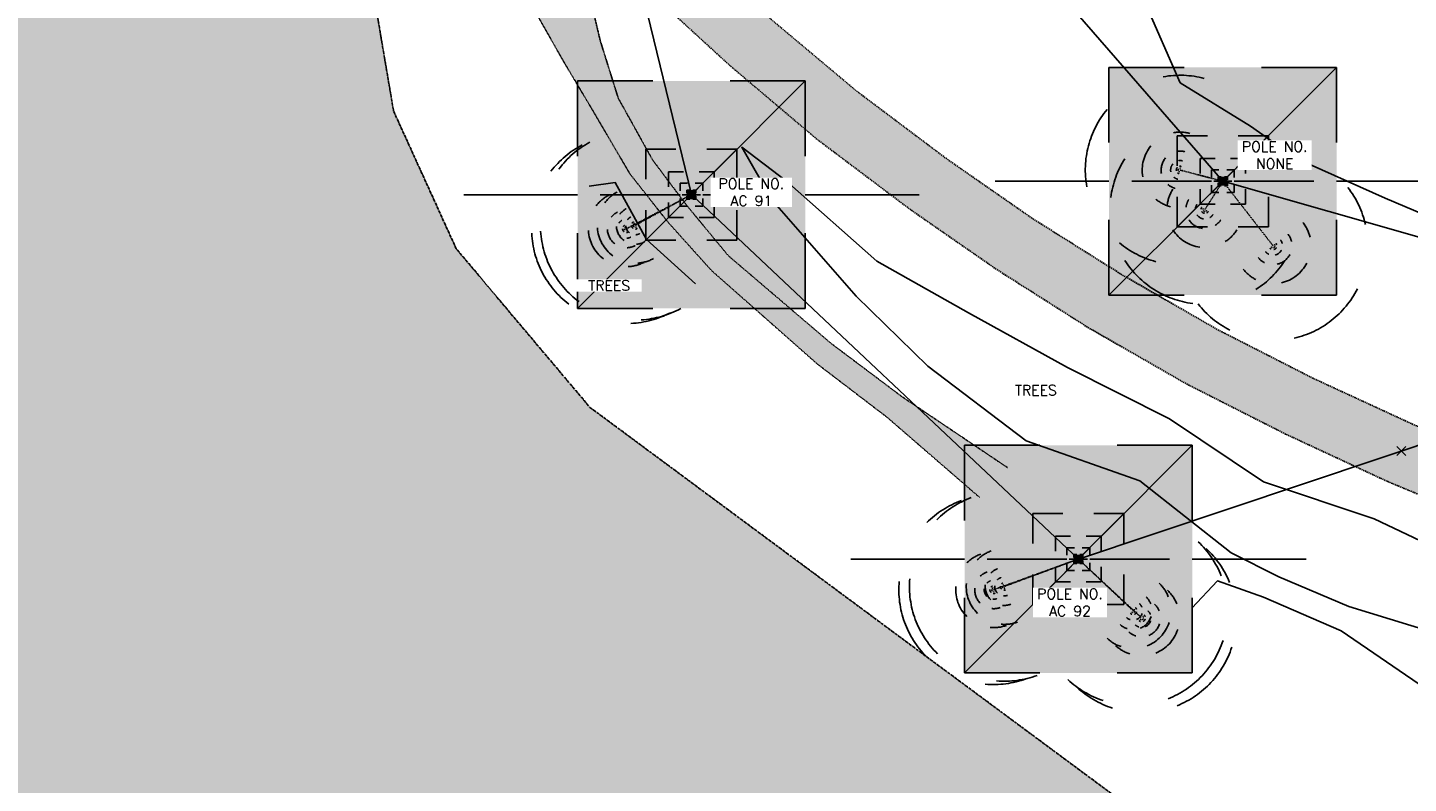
# Model space of a CAD drawing. Header units: feet. Extents: x 115483 to 126385, y 198984 to 203923.
# Tile 4 of 34: x 118511 to 119048, y 200073 to 200367. Entities that reach past the tile are written whole.
import ezdxf

# ---------------------------------------------------------------- set-up
doc = ezdxf.new("R2010")
doc.units = ezdxf.units.FT
doc.header["$MEASUREMENT"] = 0
for name, pattern in [('D10', [0.15, 0.1, -0.05]), ('DASHED', [0.75, 0.5, -0.25]), ('HIDDEN2', [0.1875, 0.125, -0.0625]), ('STREAM', [1.475, 1, -0.1, 0.025, -0.1, 0.025, -0.1, 0.025, -0.1])]:
    doc.linetypes.add(name, pattern=pattern)
for name, color, linetype in [('V-ANNO-WIRE-ELEV', 32, 'Continuous'), ('V-PATT-ASPH', 41, 'Continuous'), ('V-PATT-GRVL', 41, 'Continuous'), ('V-PATT-WATR', 126, 'Continuous'), ('V-RIVR-OHW-GOOG', 21, 'STREAM'), ('V-ROAD-ASPH', 1, 'DASHED'), ('V-SITE-GRVL', 191, 'HIDDEN2'), ('V-SITE-VEGE', 91, 'TREE'), ('V-SITE-VEGE-TEXT', 162, 'Continuous'), ('VU-ELEC-POLE-TEXT', 12, 'D10'), ('VU-ELEC-SYMB', 161, 'D10'), ('VU-ELEC-SYMB @ 10', 161, 'D10'), ('VU-ELEC-SYMB @ 100', 161, 'D10'), ('VU-ELEC-SYMB @ 20', 161, 'D10'), ('VU-ELEC-SYMB @ 200', 161, 'D10'), ('VU-ELEC-SYMB @ 50', 161, 'D10'), ('VU-ELEC-SYMB @ 500', 161, 'D10'), ('VU-ELEC-TELE-OVHD', 161, 'OE&OT')]:
    doc.layers.add(name, color=color, linetype=linetype)
doc.styles.add('L100', font='simplex.shx', dxfattribs={"height": 5})
doc.styles.add('romansm', font='romansm.shx')
doc.styles.add('symeteo', font='symeteo.shx')
doc.linetypes.add('OE&OT', pattern='A,0.25,-0.07,0.07,-0.07,0.07,-0.07,0.07,-0.07,0.25,-0.35,["OE&OT",romansm,S=0.1,R=0,X=-0.3,Y=-0.05],-0.2', length=1.54)
doc.linetypes.add('TREE', pattern='A,0,["I",symeteo,S=0.16,R=180,X=0.17,Y=0.08],-0.17', length=0.17)

# ---------------------------------------------------------------- blocks, each defined once
blk = doc.blocks.new('VU-UTILITY POLE')
for p, q in [((0.0886, 0.0886), (-0.0886, -0.0886)), ((-0.0886, 0.0886), (-0.0301, 0.0886)), ((-0.0886, 0.0301), (-0.0886, 0.0886)), ((0.0301, 0.0886), (0.0886, 0.0886)), ((0.0886, 0.0886), (0.0886, 0.0301)), ((-0.0886, 0), (-0.1772, 0)), ((0.1772, 0), (0.0886, 0)), ((-0.0886, -0.0886), (-0.0886, -0.0301)), ((0.0886, -0.0301), (0.0886, -0.0886)), ((-0.0301, -0.0886), (-0.0886, -0.0886)), ((0.0886, -0.0886), (0.0301, -0.0886))]:
    blk.add_line(p, q)
at = {"color": 155}
blk.add_solid([(-0.0886, -0.0886), (-0.0886, 0.0886), (0.0886, -0.0886), (0.0886, 0.0886)], dxfattribs=at)
blk = doc.blocks.new('*U167')
at = {"layer": 'VU-ELEC-SYMB @ 10', "xscale": 10, "yscale": 10, "zscale": 10}
blk.add_blockref('VU-UTILITY POLE', (118919.831946, 200160.009085), dxfattribs=at)
at = {"layer": 'VU-ELEC-SYMB @ 100', "xscale": 100, "yscale": 100, "zscale": 100}
blk.add_blockref('VU-UTILITY POLE', (118919.831946, 200160.009085), dxfattribs=at)
at = {"layer": 'VU-ELEC-SYMB @ 20', "xscale": 20, "yscale": 20, "zscale": 20}
blk.add_blockref('VU-UTILITY POLE', (118919.831946, 200160.009085), dxfattribs=at)
at = {"layer": 'VU-ELEC-SYMB @ 200', "xscale": 200, "yscale": 200, "zscale": 200}
blk.add_blockref('VU-UTILITY POLE', (118919.831946, 200160.009085), dxfattribs=at)
at = {"layer": 'VU-ELEC-SYMB @ 50', "xscale": 50, "yscale": 50, "zscale": 50}
blk.add_blockref('VU-UTILITY POLE', (118919.831946, 200160.009085), dxfattribs=at)
at = {"layer": 'VU-ELEC-SYMB @ 500', "xscale": 500, "yscale": 500, "zscale": 500}
blk.add_blockref('VU-UTILITY POLE', (118919.831946, 200160.009085), dxfattribs=at)
blk = doc.blocks.new('*U168')
at = {"layer": 'VU-ELEC-SYMB @ 10', "xscale": 10, "yscale": 10, "zscale": 10}
blk.add_blockref('VU-UTILITY POLE', (118769.226775, 200301.87625), dxfattribs=at)
at = {"layer": 'VU-ELEC-SYMB @ 100', "xscale": 100, "yscale": 100, "zscale": 100}
blk.add_blockref('VU-UTILITY POLE', (118769.226775, 200301.87625), dxfattribs=at)
at = {"layer": 'VU-ELEC-SYMB @ 20', "xscale": 20, "yscale": 20, "zscale": 20}
blk.add_blockref('VU-UTILITY POLE', (118769.226775, 200301.87625), dxfattribs=at)
at = {"layer": 'VU-ELEC-SYMB @ 200', "xscale": 200, "yscale": 200, "zscale": 200}
blk.add_blockref('VU-UTILITY POLE', (118769.226775, 200301.87625), dxfattribs=at)
at = {"layer": 'VU-ELEC-SYMB @ 50', "xscale": 50, "yscale": 50, "zscale": 50}
blk.add_blockref('VU-UTILITY POLE', (118769.226775, 200301.87625), dxfattribs=at)
at = {"layer": 'VU-ELEC-SYMB @ 500', "xscale": 500, "yscale": 500, "zscale": 500}
blk.add_blockref('VU-UTILITY POLE', (118769.226775, 200301.87625), dxfattribs=at)
blk = doc.blocks.new('*U170')
at = {"layer": 'VU-ELEC-SYMB @ 10', "xscale": 10, "yscale": 10, "zscale": 10}
blk.add_blockref('VU-UTILITY POLE', (118976.050181, 200307.087982), dxfattribs=at)
at = {"layer": 'VU-ELEC-SYMB @ 100', "xscale": 100, "yscale": 100, "zscale": 100}
blk.add_blockref('VU-UTILITY POLE', (118976.050181, 200307.087982), dxfattribs=at)
at = {"layer": 'VU-ELEC-SYMB @ 20', "xscale": 20, "yscale": 20, "zscale": 20}
blk.add_blockref('VU-UTILITY POLE', (118976.050181, 200307.087982), dxfattribs=at)
at = {"layer": 'VU-ELEC-SYMB @ 200', "xscale": 200, "yscale": 200, "zscale": 200}
blk.add_blockref('VU-UTILITY POLE', (118976.050181, 200307.087982), dxfattribs=at)
at = {"layer": 'VU-ELEC-SYMB @ 50', "xscale": 50, "yscale": 50, "zscale": 50}
blk.add_blockref('VU-UTILITY POLE', (118976.050181, 200307.087982), dxfattribs=at)
at = {"layer": 'VU-ELEC-SYMB @ 500', "xscale": 500, "yscale": 500, "zscale": 500}
blk.add_blockref('VU-UTILITY POLE', (118976.050181, 200307.087982), dxfattribs=at)
blk = doc.blocks.new('VU-UTILITY POLE ANCHOR')
for start, end in [(90, 115), (155, 205), (245, 270)]:
    blk.add_arc((0, 0), 0.0738, start, end)
blk = doc.blocks.new('*U175')
at = {"layer": 'VU-ELEC-SYMB @ 10', "xscale": 10, "yscale": 10, "zscale": 10, "rotation": 137.0406999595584}
blk.add_blockref('VU-UTILITY POLE ANCHOR', (118944.438857, 200137.095427), dxfattribs=at)
at = {"layer": 'VU-ELEC-SYMB @ 100', "xscale": 100, "yscale": 100, "zscale": 100, "rotation": 137.0406999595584}
blk.add_blockref('VU-UTILITY POLE ANCHOR', (118944.438857, 200137.095427), dxfattribs=at)
at = {"layer": 'VU-ELEC-SYMB @ 20', "xscale": 20, "yscale": 20, "zscale": 20, "rotation": 137.0406999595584}
blk.add_blockref('VU-UTILITY POLE ANCHOR', (118944.438857, 200137.095427), dxfattribs=at)
at = {"layer": 'VU-ELEC-SYMB @ 200', "xscale": 200, "yscale": 200, "zscale": 200, "rotation": 137.0406999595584}
blk.add_blockref('VU-UTILITY POLE ANCHOR', (118944.438857, 200137.095427), dxfattribs=at)
at = {"layer": 'VU-ELEC-SYMB @ 50', "xscale": 50, "yscale": 50, "zscale": 50, "rotation": 137.0406999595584}
blk.add_blockref('VU-UTILITY POLE ANCHOR', (118944.438857, 200137.095427), dxfattribs=at)
at = {"layer": 'VU-ELEC-SYMB @ 500', "xscale": 499.9999999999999, "yscale": 499.9999999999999, "zscale": 499.9999999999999, "rotation": 137.0406999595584}
blk.add_blockref('VU-UTILITY POLE ANCHOR', (118944.438857, 200137.095427), dxfattribs=at)
blk = doc.blocks.new('*U176')
at = {"layer": 'VU-ELEC-SYMB @ 10', "xscale": 9.999999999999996, "yscale": 9.999999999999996, "zscale": 9.999999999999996, "rotation": 136.6467541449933}
blk.add_blockref('VU-UTILITY POLE ANCHOR', (118941.114444, 200139.916099), dxfattribs=at)
at = {"layer": 'VU-ELEC-SYMB @ 100', "xscale": 100, "yscale": 100, "zscale": 100, "rotation": 136.6467541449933}
blk.add_blockref('VU-UTILITY POLE ANCHOR', (118941.114444, 200139.916099), dxfattribs=at)
at = {"layer": 'VU-ELEC-SYMB @ 20', "xscale": 19.99999999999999, "yscale": 19.99999999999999, "zscale": 19.99999999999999, "rotation": 136.6467541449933}
blk.add_blockref('VU-UTILITY POLE ANCHOR', (118941.114444, 200139.916099), dxfattribs=at)
at = {"layer": 'VU-ELEC-SYMB @ 200', "xscale": 200, "yscale": 200, "zscale": 200, "rotation": 136.6467541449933}
blk.add_blockref('VU-UTILITY POLE ANCHOR', (118941.114444, 200139.916099), dxfattribs=at)
at = {"layer": 'VU-ELEC-SYMB @ 50', "xscale": 50, "yscale": 50, "zscale": 50, "rotation": 136.6467541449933}
blk.add_blockref('VU-UTILITY POLE ANCHOR', (118941.114444, 200139.916099), dxfattribs=at)
at = {"layer": 'VU-ELEC-SYMB @ 500', "xscale": 499.9999999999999, "yscale": 499.9999999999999, "zscale": 499.9999999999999, "rotation": 136.6467541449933}
blk.add_blockref('VU-UTILITY POLE ANCHOR', (118941.114444, 200139.916099), dxfattribs=at)
blk = doc.blocks.new('*U177')
at = {"layer": 'VU-ELEC-SYMB @ 10', "xscale": 10.00000000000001, "yscale": 10.00000000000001, "zscale": 10.00000000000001, "rotation": 20.29726841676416}
blk.add_blockref('VU-UTILITY POLE ANCHOR', (118890.973644, 200149.335639), dxfattribs=at)
at = {"layer": 'VU-ELEC-SYMB @ 100', "xscale": 100.0000000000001, "yscale": 100.0000000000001, "zscale": 100.0000000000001, "rotation": 20.29726841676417}
blk.add_blockref('VU-UTILITY POLE ANCHOR', (118890.973644, 200149.335639), dxfattribs=at)
at = {"layer": 'VU-ELEC-SYMB @ 20', "xscale": 20.00000000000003, "yscale": 20.00000000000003, "zscale": 20.00000000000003, "rotation": 20.29726841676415}
blk.add_blockref('VU-UTILITY POLE ANCHOR', (118890.973644, 200149.335639), dxfattribs=at)
at = {"layer": 'VU-ELEC-SYMB @ 200', "xscale": 200.0000000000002, "yscale": 200.0000000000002, "zscale": 200.0000000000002, "rotation": 20.29726841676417}
blk.add_blockref('VU-UTILITY POLE ANCHOR', (118890.973644, 200149.335639), dxfattribs=at)
at = {"layer": 'VU-ELEC-SYMB @ 50', "xscale": 50.00000000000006, "yscale": 50.00000000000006, "zscale": 50.00000000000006, "rotation": 20.29726841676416}
blk.add_blockref('VU-UTILITY POLE ANCHOR', (118890.973644, 200149.335639), dxfattribs=at)
at = {"layer": 'VU-ELEC-SYMB @ 500', "xscale": 500.0000000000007, "yscale": 500.0000000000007, "zscale": 500.0000000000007, "rotation": 20.29726841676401}
blk.add_blockref('VU-UTILITY POLE ANCHOR', (118890.973644, 200149.335639), dxfattribs=at)
blk = doc.blocks.new('*U178')
at = {"layer": 'VU-ELEC-SYMB @ 10', "xscale": 9.999999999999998, "yscale": 9.999999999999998, "zscale": 9.999999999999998, "rotation": 19.91413258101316}
blk.add_blockref('VU-UTILITY POLE ANCHOR', (118886.858419, 200148.063635), dxfattribs=at)
at = {"layer": 'VU-ELEC-SYMB @ 100', "xscale": 100, "yscale": 100, "zscale": 100, "rotation": 19.91413258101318}
blk.add_blockref('VU-UTILITY POLE ANCHOR', (118886.858419, 200148.063635), dxfattribs=at)
at = {"layer": 'VU-ELEC-SYMB @ 20', "xscale": 20, "yscale": 20, "zscale": 20, "rotation": 19.91413258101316}
blk.add_blockref('VU-UTILITY POLE ANCHOR', (118886.858419, 200148.063635), dxfattribs=at)
at = {"layer": 'VU-ELEC-SYMB @ 200', "xscale": 200, "yscale": 200, "zscale": 200, "rotation": 19.91413258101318}
blk.add_blockref('VU-UTILITY POLE ANCHOR', (118886.858419, 200148.063635), dxfattribs=at)
at = {"layer": 'VU-ELEC-SYMB @ 50', "xscale": 50, "yscale": 50, "zscale": 50, "rotation": 19.91413258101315}
blk.add_blockref('VU-UTILITY POLE ANCHOR', (118886.858419, 200148.063635), dxfattribs=at)
at = {"layer": 'VU-ELEC-SYMB @ 500', "xscale": 499.9999999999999, "yscale": 499.9999999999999, "zscale": 499.9999999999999, "rotation": 19.91413258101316}
blk.add_blockref('VU-UTILITY POLE ANCHOR', (118886.858419, 200148.063635), dxfattribs=at)
blk = doc.blocks.new('*U179')
at = {"layer": 'VU-ELEC-SYMB @ 10', "xscale": 9.99999999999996, "yscale": 9.99999999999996, "zscale": 9.99999999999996, "rotation": 127.8865841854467}
blk.add_blockref('VU-UTILITY POLE ANCHOR', (118995.589263, 200281.976798), dxfattribs=at)
at = {"layer": 'VU-ELEC-SYMB @ 100', "xscale": 99.99999999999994, "yscale": 99.99999999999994, "zscale": 99.99999999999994, "rotation": 127.8865841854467}
blk.add_blockref('VU-UTILITY POLE ANCHOR', (118995.589263, 200281.976798), dxfattribs=at)
at = {"layer": 'VU-ELEC-SYMB @ 20', "xscale": 19.99999999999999, "yscale": 19.99999999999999, "zscale": 19.99999999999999, "rotation": 127.8865841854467}
blk.add_blockref('VU-UTILITY POLE ANCHOR', (118995.589263, 200281.976798), dxfattribs=at)
at = {"layer": 'VU-ELEC-SYMB @ 200', "xscale": 199.9999999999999, "yscale": 199.9999999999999, "zscale": 199.9999999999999, "rotation": 127.8865841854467}
blk.add_blockref('VU-UTILITY POLE ANCHOR', (118995.589263, 200281.976798), dxfattribs=at)
at = {"layer": 'VU-ELEC-SYMB @ 50', "xscale": 50, "yscale": 50, "zscale": 50, "rotation": 127.8865841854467}
blk.add_blockref('VU-UTILITY POLE ANCHOR', (118995.589263, 200281.976798), dxfattribs=at)
at = {"layer": 'VU-ELEC-SYMB @ 500', "xscale": 499.9999999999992, "yscale": 499.9999999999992, "zscale": 499.9999999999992, "rotation": 127.8865841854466}
blk.add_blockref('VU-UTILITY POLE ANCHOR', (118995.589263, 200281.976798), dxfattribs=at)
blk = doc.blocks.new('*U180')
at = {"layer": 'VU-ELEC-SYMB @ 10', "xscale": 10, "yscale": 10, "zscale": 10, "rotation": 57.60441181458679}
blk.add_blockref('VU-UTILITY POLE ANCHOR', (118969.062081, 200296.074624), dxfattribs=at)
at = {"layer": 'VU-ELEC-SYMB @ 100', "xscale": 100, "yscale": 100, "zscale": 100, "rotation": 57.6044118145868}
blk.add_blockref('VU-UTILITY POLE ANCHOR', (118969.062081, 200296.074624), dxfattribs=at)
at = {"layer": 'VU-ELEC-SYMB @ 20', "xscale": 20, "yscale": 20, "zscale": 20, "rotation": 57.60441181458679}
blk.add_blockref('VU-UTILITY POLE ANCHOR', (118969.062081, 200296.074624), dxfattribs=at)
at = {"layer": 'VU-ELEC-SYMB @ 200', "xscale": 200, "yscale": 200, "zscale": 200, "rotation": 57.6044118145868}
blk.add_blockref('VU-UTILITY POLE ANCHOR', (118969.062081, 200296.074624), dxfattribs=at)
at = {"layer": 'VU-ELEC-SYMB @ 50', "xscale": 50, "yscale": 50, "zscale": 50, "rotation": 57.6044118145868}
blk.add_blockref('VU-UTILITY POLE ANCHOR', (118969.062081, 200296.074624), dxfattribs=at)
at = {"layer": 'VU-ELEC-SYMB @ 500', "xscale": 499.9999999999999, "yscale": 499.9999999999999, "zscale": 499.9999999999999, "rotation": 57.60441181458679}
blk.add_blockref('VU-UTILITY POLE ANCHOR', (118969.062081, 200296.074624), dxfattribs=at)
blk = doc.blocks.new('*U181')
at = {"layer": 'VU-ELEC-SYMB @ 10', "xscale": 9.999999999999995, "yscale": 9.999999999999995, "zscale": 9.999999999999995, "rotation": 345.2391330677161}
blk.add_blockref('VU-UTILITY POLE ANCHOR', (118959.423576, 200311.468774), dxfattribs=at)
at = {"layer": 'VU-ELEC-SYMB @ 100', "xscale": 99.99999999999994, "yscale": 99.99999999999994, "zscale": 99.99999999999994, "rotation": 345.239133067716}
blk.add_blockref('VU-UTILITY POLE ANCHOR', (118959.423576, 200311.468774), dxfattribs=at)
at = {"layer": 'VU-ELEC-SYMB @ 20', "xscale": 19.99999999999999, "yscale": 19.99999999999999, "zscale": 19.99999999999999, "rotation": 345.2391330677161}
blk.add_blockref('VU-UTILITY POLE ANCHOR', (118959.423576, 200311.468774), dxfattribs=at)
at = {"layer": 'VU-ELEC-SYMB @ 200', "xscale": 199.9999999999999, "yscale": 199.9999999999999, "zscale": 199.9999999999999, "rotation": 345.239133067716}
blk.add_blockref('VU-UTILITY POLE ANCHOR', (118959.423576, 200311.468774), dxfattribs=at)
at = {"layer": 'VU-ELEC-SYMB @ 50', "xscale": 49.99999999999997, "yscale": 49.99999999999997, "zscale": 49.99999999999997, "rotation": 345.2391330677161}
blk.add_blockref('VU-UTILITY POLE ANCHOR', (118959.423576, 200311.468774), dxfattribs=at)
at = {"layer": 'VU-ELEC-SYMB @ 500', "xscale": 499.9999999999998, "yscale": 499.9999999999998, "zscale": 499.9999999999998, "rotation": 345.2391330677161}
blk.add_blockref('VU-UTILITY POLE ANCHOR', (118959.423576, 200311.468774), dxfattribs=at)
blk = doc.blocks.new('*U182')
at = {"layer": 'VU-ELEC-SYMB @ 10', "xscale": 9.999999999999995, "yscale": 9.999999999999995, "zscale": 9.999999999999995, "rotation": 28.62958374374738}
blk.add_blockref('VU-UTILITY POLE ANCHOR', (118747.388465, 200289.954985), dxfattribs=at)
at = {"layer": 'VU-ELEC-SYMB @ 100', "xscale": 100, "yscale": 100, "zscale": 100, "rotation": 28.62958374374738}
blk.add_blockref('VU-UTILITY POLE ANCHOR', (118747.388465, 200289.954985), dxfattribs=at)
at = {"layer": 'VU-ELEC-SYMB @ 20', "xscale": 19.99999999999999, "yscale": 19.99999999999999, "zscale": 19.99999999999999, "rotation": 28.62958374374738}
blk.add_blockref('VU-UTILITY POLE ANCHOR', (118747.388465, 200289.954985), dxfattribs=at)
at = {"layer": 'VU-ELEC-SYMB @ 200', "xscale": 200, "yscale": 200, "zscale": 200, "rotation": 28.62958374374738}
blk.add_blockref('VU-UTILITY POLE ANCHOR', (118747.388465, 200289.954985), dxfattribs=at)
at = {"layer": 'VU-ELEC-SYMB @ 50', "xscale": 49.99999999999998, "yscale": 49.99999999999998, "zscale": 49.99999999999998, "rotation": 28.62958374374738}
blk.add_blockref('VU-UTILITY POLE ANCHOR', (118747.388465, 200289.954985), dxfattribs=at)
at = {"layer": 'VU-ELEC-SYMB @ 500', "xscale": 500.0000000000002, "yscale": 500.0000000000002, "zscale": 500.0000000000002, "rotation": 28.62958374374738}
blk.add_blockref('VU-UTILITY POLE ANCHOR', (118747.388465, 200289.954985), dxfattribs=at)
blk = doc.blocks.new('*U183')
at = {"layer": 'VU-ELEC-SYMB @ 10', "xscale": 9.999999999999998, "yscale": 9.999999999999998, "zscale": 9.999999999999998, "rotation": 27.69228356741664}
blk.add_blockref('VU-UTILITY POLE ANCHOR', (118743.932441, 200288.600773), dxfattribs=at)
at = {"layer": 'VU-ELEC-SYMB @ 100', "xscale": 99.99999999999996, "yscale": 99.99999999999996, "zscale": 99.99999999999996, "rotation": 27.69228356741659}
blk.add_blockref('VU-UTILITY POLE ANCHOR', (118743.932441, 200288.600773), dxfattribs=at)
at = {"layer": 'VU-ELEC-SYMB @ 20', "xscale": 19.99999999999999, "yscale": 19.99999999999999, "zscale": 19.99999999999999, "rotation": 27.69228356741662}
blk.add_blockref('VU-UTILITY POLE ANCHOR', (118743.932441, 200288.600773), dxfattribs=at)
at = {"layer": 'VU-ELEC-SYMB @ 200', "xscale": 199.9999999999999, "yscale": 199.9999999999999, "zscale": 199.9999999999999, "rotation": 27.69228356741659}
blk.add_blockref('VU-UTILITY POLE ANCHOR', (118743.932441, 200288.600773), dxfattribs=at)
at = {"layer": 'VU-ELEC-SYMB @ 50', "xscale": 49.99999999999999, "yscale": 49.99999999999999, "zscale": 49.99999999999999, "rotation": 27.6922835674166}
blk.add_blockref('VU-UTILITY POLE ANCHOR', (118743.932441, 200288.600773), dxfattribs=at)
at = {"layer": 'VU-ELEC-SYMB @ 500', "xscale": 500, "yscale": 500, "zscale": 500, "rotation": 27.6922835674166}
blk.add_blockref('VU-UTILITY POLE ANCHOR', (118743.932441, 200288.600773), dxfattribs=at)

msp = doc.modelspace()

# ---------------------------------------------------------------- hatches: boundary and pattern name
at = {"layer": 'V-PATT-ASPH'}
h = msp.add_hatch(dxfattribs=at)
h.set_pattern_fill('DOTS', color=256, scale=50)
h.set_pattern_definition([(0, (287.8454, 1043.585), (1.5625, 3.125), [0, -3.125])])
h.paths.add_polyline_path([(118353.73, 202231.44), (118348.91, 202245.27), (118341.23, 202262.47), (118343.23, 202276.67), (118339.14, 202294.91), (118336.28, 202316.98), (118334.99, 202341.94), (118332.23, 202375.5), (118332.68, 202381.55), (118304.47, 202380.28), (118305.49, 202340.94), (118305.99, 202295.26), (118305.41, 202270.65), (118306.66, 202244.52), (118309.87, 202200.86), (118314.33, 202158.72), (118316.37, 202137.99), (118317.03, 202115.3), (118319.02, 202071.01), (118321.25, 202027.67), (118323.09, 201982.54), (118324.95, 201936.93), (118327.07, 201890.85), (118329.13, 201845.44), (118331.49, 201800.62), (118333.57, 201756.97), (118335.74, 201711.59), (118337.74, 201666.8), (118340.03, 201620.98), (118342.32, 201576.73), (118344.86, 201530.54), (118347.39, 201484.18), (118350.78, 201438.34), (118352.58, 201411.97), (118350.82, 201410.21), (118351.71, 201394.85), (118355.85, 201352.08), (118360.9, 201310.69), (118367.03, 201267.9), (118374.69, 201222.77), (118383.35, 201177.87), (118387.16, 201161.88), (118389.39, 201160.05), (118395.54, 201134.37), (118405.73, 201090.64), (118417.19, 201046.78), (118429.38, 201002.45), (118441.62, 200959.01), (118454.49, 200915.46), (118467.56, 200872.66), (118480.55, 200829.72), (118494.06, 200786.79), (118507.78, 200747.08), (118524.57, 200705.84), (118542.33, 200665.63), (118563.94, 200623.69), (118586.93, 200583.98), (118610.97, 200547.49), (118635.99, 200512.51), (118662.55, 200478.45), (118691.35, 200444.5), (118720.37, 200413.29), (118752.1, 200381.56), (118784.23, 200352.12), (118818.08, 200323.47), (118854.2, 200296.25), (118888.04, 200272.74), (118923.8, 200250.03), (118962.14, 200228.07), (119000.43, 200208.69), (119040.25, 200190.15), (119078.68, 200174.21), (119118.57, 200159.63), (119161.25, 200146.59), (119202.1, 200135.44), (119244.49, 200125.76), (119286.47, 200118.47), (119329.87, 200113.18), (119372.11, 200109.24), (119414.05, 200107.11), (119455.52, 200106.61), (119496.47, 200107.75), (119539.69, 200110.48), (119580.93, 200114.7), (119624.96, 200121.61), (119665.08, 200129.6), (119704.2, 200138.44), (119743.88, 200148.23), (119790.12, 200159.6), (119832.22, 200170.3), (119874.63, 200180.97), (119919.3, 200192.2), (119955.46, 200201.34), (119992.62, 200211.03), (120032.88, 200221.82), (120071.36, 200232.57), (120112.41, 200244.6), (120152.64, 200257.68), (120144.87, 200280.56), (120105.38, 200267.96), (120064.75, 200255.9), (120026.14, 200244.73), (119986.23, 200233.95), (119949.29, 200224.35), (119913.91, 200215.53), (119868.25, 200203.9), (119825.71, 200193.43), (119783.64, 200182.81), (119737.66, 200171.38), (119698.59, 200161.76), (119659.55, 200153.05), (119620.7, 200145.35), (119578.07, 200138.42), (119538.28, 200134.3), (119495.94, 200131.48), (119455.97, 200130.51), (119415.56, 200131.07), (119374.14, 200133.43), (119332.59, 200136.91), (119290.5, 200142.59), (119249.45, 200149.66), (119208.18, 200158.87), (119167.5, 200169.72), (119126.31, 200182.73), (119087.64, 200196.89), (119050.18, 200212.39), (119011.31, 200230.32), (118973.94, 200249.36), (118936.87, 200270.66), (118901.85, 200292.67), (118868.48, 200315.9), (118833.48, 200342.24), (118800.54, 200369.89), (118769.07, 200398.68), (118737.65, 200429.74), (118709.54, 200460.49), (118681.58, 200493.24), (118655.56, 200526.41), (118631.24, 200560.45), (118607.65, 200596.17), (118585.14, 200634.98), (118564.14, 200675.55), (118546.37, 200714.99), (118530.34, 200755.64), (118516.64, 200793.91), (118502.96, 200837.01), (118489.95, 200880.1), (118477.42, 200922.73), (118464.94, 200966.01), (118452.24, 201009.1), (118440.22, 201053.51), (118428.87, 201097.05), (118418.65, 201139.85), (118409.18, 201183.41), (118400.42, 201227.96), (118393.16, 201271.97), (118387.01, 201314.25), (118382.17, 201355.24), (118378.07, 201397.51), (118374.37, 201440.61), (118371.09, 201485.99), (118369.5, 201520), (118369.04, 201531.59), (118368.55, 201540.18), (118366.34, 201577.82), (118364.19, 201622.08), (118362.04, 201668.49), (118359.92, 201712.93), (118357.61, 201758.2), (118355.51, 201802.22), (118353.32, 201846.7), (118351.19, 201892.48), (118349, 201938.14), (118347.6, 201972.71), (118351.91, 201984.36), (118358.5, 202006.7), (118358.09, 202031.17), (118355.97, 202072.31), (118354.59, 202116.1), (118353.42, 202159.4), (118353.81, 202201.82)])
at = {"layer": 'V-PATT-GRVL'}
h = msp.add_hatch(dxfattribs=at)
h.set_pattern_fill('AR-SAND', color=256, scale=5)
h.set_pattern_definition([(37.5, (1935.955, 1051.268), (-0.3149668, 9.63411885), [0, -7.6, 0, -8.5, 0, -8.125]), (7.5, (1935.955, 1051.268), (8.8488835, 14.1107303), [0, -4.1, 0, -6.85, 0, -2.625]), (327.5, (1929.805, 1051.268), (15.5707093, 0.02829527), [0, -2.5, 0, -9, 0, -11.75]), (317.5, (1929.805, 1051.268), (15.030633, 4.3883778), [0, -1.25, 0, -5.9, 0, -6.75])])
h.paths.add_polyline_path([(118635.99, 200512.51), (118610.97, 200547.49), (118586.93, 200583.98), (118563.94, 200623.69), (118542.33, 200665.63), (118540.44, 200652.66), (118529.32, 200646.49), (118547.95, 200615.03), (118571.99, 200575.38), (118594.92, 200537.32), (118620.18, 200501.53), (118645.14, 200467.12), (118672.15, 200428.15), (118698, 200391.65), (118709.32, 200371.66), (118719.44, 200353.82), (118731.06, 200334.28), (118745.23, 200310.09), (118759.98, 200291.32), (118777.02, 200272.38), (118818.16, 200236.01), (118845.33, 200215.25), (118881.32, 200184.07), (118892.22, 200195.63), (118851.21, 200223.2), (118823.55, 200244), (118783.61, 200278.1), (118767.31, 200297.82), (118754.09, 200315.45), (118740.75, 200339.48), (118733.73, 200361.92), (118728.97, 200382.19), (118737.99, 200384.08), (118752.1, 200381.56), (118720.37, 200413.29), (118691.35, 200444.5), (118662.55, 200478.45)])
at = {"layer": 'V-PATT-WATR'}
h = msp.add_hatch(color=256, dxfattribs=at)
h.dxf.hatch_style = 1
h.paths.add_polyline_path([(120703.89, 199529.19), (120894.6, 199608.07), (121354.94, 199778.96), (121289.62, 200559.25), (120546.7, 200274.61), (120125.72, 200105.48), (120051.43, 200039.48), (120014.29, 199932.23), (119894.59, 199857.98), (119836.24, 199845.03), (119507.86, 199936.02), (119452.22, 199947.42), (119320.16, 199949.06), (119125.08, 199984.81), (118956, 200051.43), (118729.74, 200219.06), (118677.72, 200280.8), (118653.33, 200334.42), (118646.49, 200374.64), (118642.55, 200380.87), (118627.59, 200402.23), (118607.45, 200444.76), (118584.63, 200478.41), (118560.3, 200516.16), (118536.75, 200555.93), (118515.28, 200594.52), (118495.41, 200644.61), (118479.58, 200688.47), (118466.28, 200732.86), (118455.86, 200772.67), (118442.53, 200818.89), (118431.65, 200858.97), (118416.81, 200905.53), (118405.89, 200950.27), (118394.47, 200993.47), (118380.04, 201036.29), (118362.23, 201078.81), (118353.89, 201102.72), (118345.39, 201119.46), (118336.45, 201139.63), (118330.77, 201152.3), (118299.52, 201193.95), (118223.48, 201293.57), (118193.68, 201382.93), (118201.9, 201490.77), (118227.64, 201507.76), (118271.82, 201528.3), (118277.99, 201597.11), (118276.66, 201629.97), (117882.51, 201675.36), (117894.85, 201432.85), (117935.98, 201149.24), (118005.89, 201042.37), (118010, 200894.39), (117956.54, 200660.1), (118001.78, 200355.93), (118310.14, 199673.79), (118461.39, 199588.35), (118573.19, 199608.07), (118625.8, 199542.34), (118592.92, 199437.17), (118671.83, 199253.14), (118790.2, 199233.42), (118915.15, 199141.4), (119224.24, 199095.39), (119592.51, 199069.1), (119796.37, 199161.12), (120039.69, 199272.85), (120138.33, 199259.71), (120230.4, 199272.85), (120368.5, 199391.16)])

# ---------------------------------------------------------------- linework, layer by layer
at = {"layer": 'V-ANNO-WIRE-ELEV', "const_width": 0.5, "flags": 128}
for points in [[(119043.76, 200203.83), (119047.3, 200200.29)], [(119043.76, 200200.29), (119047.3, 200203.83)]]:
    msp.add_lwpolyline(points, dxfattribs=at)
at = {"layer": 'V-RIVR-OHW-GOOG', "flags": 128}
msp.add_lwpolyline([(121660.15, 200776.99), (121626.07, 200766.47), (121522.89, 200679.84), (121289.62, 200559.25), (120546.7, 200274.61), (120125.72, 200105.48), (120051.43, 200039.48), (120014.29, 199932.23), (119894.59, 199857.98), (119836.24, 199845.03), (119507.86, 199936.02), (119452.22, 199947.42), (119320.16, 199949.06), (119125.08, 199984.81), (118956, 200051.43), (118729.74, 200219.06), (118677.72, 200280.8), (118653.33, 200334.42), (118646.49, 200374.64)], dxfattribs=at)
at = {"layer": 'V-ROAD-ASPH', "flags": 128}
for points in [[(118304.47, 202380.28), (118305.49, 202340.94), (118305.99, 202295.26), (118305.41, 202270.65), (118306.66, 202244.52), (118309.87, 202200.86), (118314.33, 202158.72), (118316.37, 202137.99), (118317.03, 202115.3), (118319.02, 202071.01), (118321.25, 202027.67), (118323.09, 201982.54), (118324.95, 201936.93), (118327.07, 201890.85), (118329.13, 201845.44), (118331.49, 201800.62), (118333.57, 201756.97), (118335.74, 201711.59), (118337.74, 201666.8), (118340.03, 201620.98), (118342.32, 201576.73), (118344.86, 201530.54), (118347.39, 201484.18), (118350.78, 201438.34), (118352.58, 201411.97), (118350.82, 201410.21), (118351.71, 201394.85), (118355.85, 201352.08), (118360.9, 201310.69), (118367.03, 201267.9), (118374.69, 201222.77), (118383.35, 201177.87), (118387.16, 201161.88), (118389.39, 201160.05), (118395.54, 201134.37), (118405.73, 201090.64), (118417.19, 201046.78), (118429.38, 201002.45), (118441.62, 200959.01), (118454.49, 200915.46), (118467.56, 200872.66), (118480.55, 200829.72), (118494.06, 200786.79), (118507.78, 200747.08), (118524.57, 200705.84), (118542.33, 200665.63), (118563.94, 200623.69), (118586.93, 200583.98), (118610.97, 200547.49), (118635.99, 200512.51), (118662.55, 200478.45), (118691.35, 200444.5), (118720.37, 200413.29), (118752.1, 200381.56), (118784.23, 200352.12), (118818.08, 200323.47), (118854.2, 200296.25), (118888.04, 200272.74), (118923.8, 200250.03), (118962.14, 200228.07), (119000.43, 200208.69), (119040.25, 200190.15), (119078.68, 200174.21), (119118.57, 200159.63), (119161.25, 200146.59), (119202.1, 200135.44), (119244.49, 200125.76), (119286.47, 200118.47), (119329.87, 200113.18), (119372.11, 200109.24), (119414.05, 200107.11), (119455.52, 200106.61), (119496.47, 200107.75), (119539.69, 200110.48), (119580.93, 200114.7), (119624.96, 200121.61), (119665.08, 200129.6), (119704.2, 200138.44), (119743.88, 200148.23), (119790.12, 200159.6), (119832.22, 200170.3), (119874.63, 200180.97), (119919.3, 200192.2), (119955.46, 200201.34), (119992.62, 200211.03), (120032.88, 200221.82), (120071.36, 200232.57), (120112.41, 200244.6), (120152.64, 200257.68)], [(120144.87, 200280.56), (120105.38, 200267.96), (120064.75, 200255.9), (120026.14, 200244.73), (119986.23, 200233.95), (119949.29, 200224.35), (119913.91, 200215.53), (119868.25, 200203.9), (119825.71, 200193.43), (119783.64, 200182.81), (119737.66, 200171.38), (119698.59, 200161.76), (119659.55, 200153.05), (119620.7, 200145.35), (119578.07, 200138.42), (119538.28, 200134.3), (119495.94, 200131.48), (119455.97, 200130.51), (119415.56, 200131.07), (119374.14, 200133.43), (119332.59, 200136.91), (119290.5, 200142.59), (119249.45, 200149.66), (119208.18, 200158.87), (119167.5, 200169.72), (119126.31, 200182.73), (119087.64, 200196.89), (119050.18, 200212.39), (119011.31, 200230.32), (118973.94, 200249.36), (118936.87, 200270.66), (118901.85, 200292.67), (118868.48, 200315.9), (118833.48, 200342.24), (118800.54, 200369.89), (118769.07, 200398.68), (118737.65, 200429.74), (118709.54, 200460.49), (118681.58, 200493.24), (118655.56, 200526.41), (118631.24, 200560.45), (118607.65, 200596.17), (118585.14, 200634.98), (118564.14, 200675.55), (118546.37, 200714.99), (118530.34, 200755.64), (118516.64, 200793.91), (118502.96, 200837.01), (118489.95, 200880.1), (118477.42, 200922.73), (118464.94, 200966.01), (118452.24, 201009.1), (118440.22, 201053.51), (118428.87, 201097.05), (118418.65, 201139.85), (118409.18, 201183.41), (118400.42, 201227.96), (118393.16, 201271.97), (118387.01, 201314.25), (118382.17, 201355.24), (118378.07, 201397.51), (118374.37, 201440.61), (118371.09, 201485.99), (118369.5, 201520), (118369.04, 201531.59), (118368.55, 201540.18), (118366.34, 201577.82), (118364.19, 201622.08), (118362.04, 201668.49), (118359.92, 201712.93), (118357.61, 201758.2), (118355.51, 201802.22), (118353.32, 201846.7), (118351.19, 201892.48), (118349, 201938.14), (118347.6, 201972.71), (118351.91, 201984.36), (118358.5, 202006.7), (118358.09, 202031.17), (118355.97, 202072.31), (118354.59, 202116.1), (118353.42, 202159.4), (118353.81, 202201.82), (118353.73, 202231.44), (118348.91, 202245.27), (118341.23, 202262.47), (118343.23, 202276.67), (118339.14, 202294.91), (118336.28, 202316.98), (118334.99, 202341.94), (118332.23, 202375.5), (118332.68, 202381.55)]]:
    msp.add_lwpolyline(points, dxfattribs=at)
at = {"layer": 'V-SITE-GRVL', "flags": 128}
for points in [[(118881.32, 200184.07), (118845.33, 200215.25), (118818.16, 200236.01), (118777.02, 200272.38), (118759.98, 200291.32), (118745.23, 200310.09), (118731.06, 200334.28), (118719.44, 200353.82), (118709.32, 200371.66), (118698, 200391.65), (118672.15, 200428.15), (118645.14, 200467.12), (118620.18, 200501.53), (118594.92, 200537.32), (118571.99, 200575.38), (118547.95, 200615.03), (118529.32, 200646.49), (118540.44, 200652.66), (118542.33, 200665.63)], [(118752.1, 200381.56), (118737.99, 200384.08), (118728.97, 200382.19), (118733.73, 200361.92), (118740.75, 200339.48), (118754.09, 200315.45), (118767.31, 200297.82), (118783.61, 200278.1), (118823.55, 200244), (118851.21, 200223.2), (118892.22, 200195.63)]]:
    msp.add_lwpolyline(points, dxfattribs=at)
at = {"layer": 'V-SITE-VEGE', "flags": 128}
for points in [[(118827.4, 200486.79), (118851.36, 200468.06), (118918.7, 200399.9), (118935.17, 200389.05), (118945.6, 200377.09), (118959.43, 200345.42), (118986.8, 200328.51), (119004.69, 200315.92), (119039.19, 200300.55), (119073.23, 200286.06), (119088.43, 200279.08), (119119.82, 200277.13), (119138.85, 200270.79), (119156.79, 200265.69), (119182.71, 200281.29), (119210.03, 200289.08), (119238.2, 200294.93)], [(119198.54, 200119.74), (119155.58, 200125.6), (119112.96, 200141.1), (119073.52, 200157.38), (119034.92, 200175.66), (118991.85, 200190.01), (118955.27, 200214.58), (118915.55, 200234.65), (118877.09, 200255.85), (118841.39, 200276.03), (118806.19, 200307.14), (118788.85, 200320.35), (118800.67, 200299.75), (118833.3, 200262.4), (118861.2, 200235.05), (118899.57, 200206.04), (118943.74, 200190.43), (118979.26, 200162.4), (118997.83, 200153.1), (119025.14, 200141.49), (119065.34, 200129.24), (119104.82, 200118.2), (119145.97, 200098.93), (119175.45, 200081.39)], [(118770.8, 200267.17), (118751.76, 200284.36), (118739.61, 200306.59), (118729.49, 200305.13)], [(119057.41, 200107.88), (119022.11, 200132.02), (118991.91, 200145.16), (118974.02, 200151.5), (118963.95, 200140.89)]]:
    msp.add_lwpolyline(points, dxfattribs=at)
at = {"layer": 'VU-ELEC-SYMB'}
for p, q in [((118959.42, 200311.47), (118976.05, 200307.09)), ((118969.06, 200296.07), (118976.05, 200307.09)), ((118995.59, 200281.98), (118976.05, 200307.09)), ((118743.93, 200288.6), (118769.23, 200301.88)), ((118747.39, 200289.95), (118769.23, 200301.88)), ((118886.86, 200148.06), (118919.83, 200160.01)), ((118890.97, 200149.34), (118919.83, 200160.01)), ((118944.44, 200137.1), (118919.83, 200160.01)), ((118941.11, 200139.92), (118919.83, 200160.01))]:
    msp.add_line(p, q, dxfattribs=at)
at = {"layer": 'VU-ELEC-TELE-OVHD', "flags": 128}
for points in [[(118599.94, 200994.76), (118687.21, 200639.33), (118769.23, 200301.88), (118919.83, 200160.01), (119183.02, 200248.06), (119462.69, 200340.87)], [(118687.21, 200639.33), (118976.05, 200307.09), (119183.02, 200248.06)]]:
    msp.add_lwpolyline(points, dxfattribs=at)

# ---------------------------------------------------------------- block references
at = {"layer": 'VU-ELEC-SYMB'}
for name in ['*U181', '*U170', '*U168', '*U183', '*U182', '*U180', '*U179', '*U167', '*U178', '*U177', '*U176', '*U175']:
    msp.add_blockref(name, (0, 0), dxfattribs=at)

# ---------------------------------------------------------------- next in the draw order: texts
at = {"layer": 'V-SITE-VEGE-TEXT', "char_height": 4, "width": 24.5512, "attachment_point": 5, "style": 'L100', "bg_fill": 3, "box_fill_scale": 1.1, "bg_fill_color": 256, "bg_fill_transparency": 0}
for insert in [(118737.22, 200266.51), (118903.28, 200225.75)]:
    msp.add_mtext('TREES', dxfattribs=dict(at, insert=insert))
at = {"layer": 'VU-ELEC-POLE-TEXT', "char_height": 4, "attachment_point": 5, "style": 'L100', "bg_fill": 3, "box_fill_scale": 1.1, "bg_fill_color": 256, "bg_fill_transparency": 0}
for s, insert, width in [('POLE NO.\\PNONE', (118996.24, 200317.25), 28.089), ('POLE NO.\\PAC 91', (118792.56, 200302.8), 30.7745), ('POLE NO.\\PAC 92', (118916.57, 200143.09), 28.089)]:
    msp.add_mtext(s, dxfattribs=dict(at, insert=insert, width=width))

doc.saveas('drawing.dxf')
